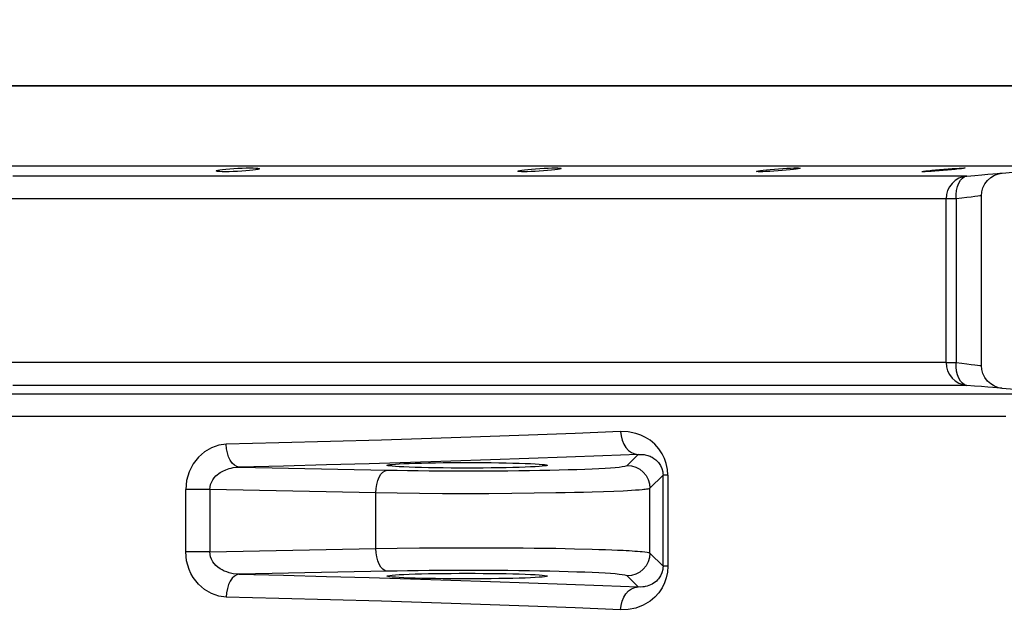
# Model space of a CAD drawing. Header units: millimetres. Extents: x 196 to 1773810, y -221320 to 153872.
# Tile 160 of 256: x 1164349 to 1164780, y -201878 to -201616. Entities that reach past the tile are written whole.
import ezdxf

# ---------------------------------------------------------------- set-up
doc = ezdxf.new("R2010")
doc.units = ezdxf.units.MM
doc.layers.get('Defpoints').update_dxf_attribs({"lineweight": 18})
doc.layers.add('00_Основной', color=163, linetype='Continuous', lineweight=40)
doc.layers.add('ТМ-размеры', color=25, linetype='Continuous', lineweight=20)
doc.styles.add('SFINKS', font='SFINKS.shx', dxfattribs={"width": 0.7, "oblique": 15})
doc.dimstyles.new('кира-50', dxfattribs={"dimtxt": 150, "dimasz": 40, "dimexe": 15, "dimexo": 0, "dimgap": 20, "dimtad": 1, "dimdec": 0, "dimrnd": 5, "dimdsep": 46, "dimtxsty": 'SFINKS', "dimblk1": 'OBLIQUE', "dimblk2": 'OBLIQUE', "dimsah": 1, "dimcen": 2.5, "dimclrd": 252, "dimclre": 252, "dimclrt": 252, "dimadec": 0, "dimazin": 0, "dimtfac": 1, "dimtdec": 0, "dimtofl": 0, "dimtmove": 0, "dimatfit": 3, "dimldrblk": 'OBLIQUE', "dimfxl": 15, "dimtfill": 1, "dimtolj": 1, "dimtzin": 0, "dimlwd": 20, "dimlwe": 20, "dimarcsym": 0})

# ---------------------------------------------------------------- blocks, each defined once
blk = doc.blocks.new('_Oblique')
at = {"color": 0, "linetype": 'ByBlock', "lineweight": -2}
blk.add_line((-0.5, -0.5), (0.5, 0.5), dxfattribs=at)
blk = doc.blocks.new('*D61')
at = {"layer": 'Defpoints', "color": 0, "linetype": 'ByBlock', "lineweight": 50, "transparency": 16777216}
for p in [(1163944.68, -194978.27), (1163944.68, -203390.23), (1165379.01, -203390.23)]:
    blk.add_point(p, dxfattribs=at)
at = {"layer": 'ТМ-размеры', "color": 252, "linetype": 'ByBlock', "lineweight": 20, "transparency": 16777216}
for p, q in [((1163944.68, -194978.27), (1165394.01, -194978.27)), ((1165379.01, -194978.27), (1165379.01, -203390.23)), ((1163944.68, -203390.23), (1165394.01, -203390.23))]:
    blk.add_line(p, q, dxfattribs=at)
at = {"layer": 'ТМ-размеры', "color": 252, "linetype": 'ByBlock', "lineweight": 20, "transparency": 16777216, "xscale": 40, "yscale": 40, "zscale": 40}
for p, rotation in [((1165379.01, -194978.27), 90), ((1165379.01, -203390.23), 270)]:
    blk.add_blockref('_Oblique', p, dxfattribs=dict(at, rotation=rotation))
at = {"layer": 'ТМ-размеры', "color": 252, "linetype": 'ByBlock', "transparency": 16777216, "insert": (1165284.01, -199184.25), "char_height": 150, "attachment_point": 5, "rotation": 90, "style": 'SFINKS', "bg_fill": 3, "box_fill_scale": 1.1, "bg_fill_color": 256, "bg_fill_true_color": 13158600, "bg_fill_transparency": 0}
blk.add_mtext('\\A1;8410', dxfattribs=at)

msp = doc.modelspace()

# ---------------------------------------------------------------- linework, layer by layer
at = {"layer": '00_Основной', "color": 252, "lineweight": 25, "ltscale": 10}
for p, q in [((1164778.8, -201683.14, 0.2), (1164814.67, -201680, 0.2)), ((1164805.54, -201779.7, 0.2), (1164778.8, -201777.36, 0.2)), ((1164614.64, -201811.1, 0.2), (1164619.46, -201806.28, 0.2)), ((1164444.96, -201811.82, 0.2), (1164509.68, -201813.14, 0.2)), ((1164630.36, -201815.36, 0.2), (1164624.63, -201821.09, 0.2)), ((1164630.36, -201855.14, 0.2), (1164630.36, -201815.36, 0.2)), ((1164632.44, -201815.36, 0.2), (1164632.44, -201855.14, 0.2)), ((1164421.57, -201848.84, 0.2), (1164421.57, -201821.66, 0.2)), ((1164504.68, -201823.12, 0.2), (1164432.05, -201821.66, 0.2)), ((1164432.05, -201821.66, 0.2), (1164432.05, -201848.84, 0.2)), ((1164504.68, -201847.38, 0.2), (1164504.68, -201823.12, 0.2)), ((1164624.63, -201849.42, 0.2), (1164624.63, -201821.09, 0.2)), ((1164432.05, -201848.84, 0.2), (1164504.68, -201847.38, 0.2)), ((1164624.63, -201849.42, 0.2), (1164630.36, -201855.14, 0.2)), ((1164509.68, -201857.37, 0.2), (1164444.96, -201858.67, 0.2)), ((1164619.46, -201864.23, 0.2), (1164614.64, -201859.4, 0.2))]:
    msp.add_line(p, q, dxfattribs=at)
at = {"layer": '00_Основной', "color": 252, "lineweight": 25, "ltscale": 10, "elevation": 0.2}
for points in [[(1164785.03, -201645), (1164778.85, -201645), (1164772.1, -201645), (1164764.78, -201645), (1164756.89, -201645), (1164748.45, -201645), (1164739.46, -201645), (1164729.92, -201645), (1164719.85, -201645), (1164709.25, -201645), (1164698.12, -201645), (1164686.48, -201645), (1164674.33, -201645), (1164661.67, -201645), (1164648.52, -201645), (1164634.9, -201645), (1164620.79, -201645), (1164606.23, -201645), (1164591.21, -201645), (1164575.75, -201645), (1164559.86, -201645), (1164543.54, -201645), (1164526.82, -201645), (1164509.69, -201645), (1164492.18, -201645), (1164474.3, -201645), (1164456.05, -201645), (1164437.44, -201645), (1164418.51, -201645), (1164399.24, -201645), (1164379.67, -201645), (1164359.8, -201645), (1164339.65, -201645)], [(1164339.65, -201645), (1164359.8, -201645), (1164379.67, -201645), (1164399.24, -201645), (1164418.51, -201645), (1164437.44, -201645), (1164456.05, -201645), (1164474.3, -201645), (1164492.18, -201645), (1164509.69, -201645), (1164526.82, -201645), (1164543.54, -201645), (1164559.86, -201645), (1164575.75, -201645), (1164591.21, -201645), (1164606.23, -201645), (1164620.79, -201645), (1164634.9, -201645), (1164648.52, -201645), (1164661.67, -201645), (1164674.33, -201645), (1164686.48, -201645), (1164698.12, -201645), (1164709.25, -201645), (1164719.85, -201645), (1164729.92, -201645), (1164739.46, -201645), (1164748.45, -201645), (1164756.89, -201645), (1164764.78, -201645), (1164772.1, -201645), (1164778.85, -201645), (1164785.03, -201645)], [(1164339.65, -201680), (1164359.8, -201680), (1164379.67, -201680), (1164399.24, -201680), (1164418.51, -201680), (1164437.44, -201680), (1164456.05, -201680), (1164474.3, -201680), (1164492.18, -201680), (1164509.69, -201680), (1164526.82, -201680), (1164543.54, -201680), (1164559.86, -201680), (1164575.75, -201680), (1164591.21, -201680), (1164606.23, -201680), (1164620.79, -201680), (1164634.9, -201680), (1164648.52, -201680), (1164661.67, -201680), (1164674.33, -201680), (1164686.48, -201680), (1164698.12, -201680), (1164709.25, -201680), (1164719.85, -201680), (1164729.92, -201680), (1164739.46, -201680), (1164748.45, -201680), (1164756.89, -201680), (1164764.78, -201680), (1164772.1, -201680), (1164778.85, -201680), (1164785.03, -201680)], [(1164743.58, -201682.54), (1164743.57, -201682.54), (1164743.78, -201682.46), (1164744.37, -201682.37), (1164745.26, -201682.25), (1164746.46, -201682.11), (1164747.9, -201681.96), (1164749.58, -201681.8), (1164751.37, -201681.63), (1164753.21, -201681.48), (1164755.04, -201681.33), (1164756.82, -201681.2), (1164758.46, -201681.1), (1164759.88, -201681.01), (1164761.04, -201680.96), (1164761.9, -201680.93), (1164762.42, -201680.93), (1164762.58, -201680.97), (1164762.36, -201681.03), (1164761.79, -201681.12), (1164760.88, -201681.25), (1164759.68, -201681.38), (1164759.68, -201681.38)], [(1164759.68, -201681.38), (1164758.23, -201681.54), (1164756.56, -201681.69), (1164754.77, -201681.86), (1164752.94, -201682.02), (1164751.1, -201682.17), (1164749.31, -201682.3), (1164747.68, -201682.41), (1164746.26, -201682.49), (1164745.11, -201682.55), (1164744.26, -201682.58), (1164743.72, -201682.58)], [(1164763.28, -201684.46), (1164762.28, -201684.46), (1164760.73, -201684.46), (1164758.66, -201684.46), (1164756.04, -201684.46), (1164752.9, -201684.46), (1164749.21, -201684.46), (1164745.02, -201684.46), (1164740.3, -201684.46), (1164735.05, -201684.46), (1164729.29, -201684.46), (1164723.01, -201684.46), (1164716.22, -201684.46), (1164708.93, -201684.46), (1164701.14, -201684.46), (1164692.85, -201684.46), (1164684.07, -201684.46), (1164674.81, -201684.46), (1164665.07, -201684.46), (1164654.85, -201684.46), (1164644.18, -201684.46), (1164633.05, -201684.46), (1164621.47, -201684.46), (1164609.43, -201684.46), (1164596.97, -201684.46), (1164584.08, -201684.46), (1164570.76, -201684.46), (1164557.05, -201684.46), (1164542.94, -201684.46), (1164528.42, -201684.46), (1164513.53, -201684.46), (1164498.26, -201684.46), (1164482.63, -201684.46), (1164466.65, -201684.46), (1164450.33, -201684.46), (1164433.67, -201684.46), (1164416.7, -201684.46), (1164399.41, -201684.46), (1164381.83, -201684.46), (1164363.97, -201684.46), (1164345.82, -201684.46)], [(1164763.28, -201684.46), (1164761.46, -201684.78), (1164759.74, -201685.44), (1164758.16, -201686.42), (1164756.79, -201687.66), (1164755.67, -201689.14), (1164754.84, -201690.79), (1164754.34, -201692.57), (1164754.17, -201694.42)], [(1164758.6, -201694.42), (1164758.58, -201692.53), (1164758.77, -201690.72), (1164759.16, -201689.03), (1164759.73, -201687.54), (1164760.45, -201686.3), (1164761.31, -201685.36), (1164762.27, -201684.72), (1164763.28, -201684.46)], [(1164763.28, -201684.46), (1164766.7, -201684.16), (1164769.77, -201683.9), (1164772.44, -201683.68), (1164774.7, -201683.48), (1164776.48, -201683.34), (1164777.76, -201683.23), (1164778.55, -201683.16), (1164778.8, -201683.14)], [(1164769.68, -201693.1), (1164769.83, -201691.37), (1164770.31, -201689.6), (1164771.14, -201687.9), (1164772.3, -201686.35), (1164773.74, -201685.05), (1164775.38, -201684.08), (1164777.1, -201683.44), (1164778.8, -201683.14)], [(1164754.17, -201694.42), (1164753.16, -201694.42), (1164751.64, -201694.42), (1164749.58, -201694.42), (1164747, -201694.42), (1164743.88, -201694.42), (1164740.25, -201694.42), (1164736.1, -201694.42), (1164731.42, -201694.42), (1164726.24, -201694.42), (1164720.54, -201694.42), (1164714.33, -201694.42), (1164707.63, -201694.42), (1164700.42, -201694.42), (1164692.7, -201694.42), (1164684.52, -201694.42), (1164675.84, -201694.42), (1164666.68, -201694.42), (1164657.04, -201694.42), (1164646.95, -201694.42), (1164636.38, -201694.42), (1164625.38, -201694.42), (1164613.92, -201694.42), (1164602.02, -201694.42), (1164589.7, -201694.42), (1164576.96, -201694.42), (1164563.79, -201694.42), (1164550.23, -201694.42), (1164536.26, -201694.42), (1164521.91, -201694.42), (1164507.2, -201694.42), (1164492.09, -201694.42), (1164476.63, -201694.42), (1164460.84, -201694.42), (1164444.7, -201694.42), (1164428.23, -201694.42), (1164411.44, -201694.42), (1164394.35, -201694.42), (1164376.96, -201694.42), (1164359.3, -201694.42), (1164341.36, -201694.42)], [(1164754.17, -201766.09), (1164754.17, -201725.96), (1164754.17, -201694.42)], [(1164758.6, -201694.42), (1164757.65, -201694.42), (1164756.8, -201694.42), (1164756.06, -201694.42), (1164755.42, -201694.42), (1164754.92, -201694.42), (1164754.53, -201694.42), (1164754.28, -201694.42), (1164754.17, -201694.42)], [(1164769.68, -201693.1), (1164769.49, -201693.12), (1164768.93, -201693.19), (1164768.01, -201693.3), (1164766.74, -201693.44), (1164765.13, -201693.64), (1164763.21, -201693.87), (1164761.02, -201694.12), (1164758.6, -201694.42)], [(1164758.6, -201694.42), (1164758.6, -201734.55), (1164758.6, -201766.09)], [(1164769.68, -201767.4), (1164769.68, -201730.24), (1164769.68, -201693.1)], [(1164754.17, -201766.09), (1164753.16, -201766.09), (1164751.64, -201766.09), (1164749.58, -201766.09), (1164747, -201766.09), (1164743.88, -201766.09), (1164740.25, -201766.09), (1164736.1, -201766.09), (1164731.42, -201766.09), (1164726.24, -201766.09), (1164720.54, -201766.09), (1164714.33, -201766.09), (1164707.63, -201766.09), (1164700.42, -201766.09), (1164692.7, -201766.09), (1164684.52, -201766.09), (1164675.84, -201766.09), (1164666.68, -201766.09), (1164657.04, -201766.09), (1164646.95, -201766.09), (1164636.38, -201766.09), (1164625.38, -201766.09), (1164613.92, -201766.09), (1164602.02, -201766.09), (1164589.7, -201766.09), (1164576.96, -201766.09), (1164563.79, -201766.09), (1164550.23, -201766.09), (1164536.26, -201766.09), (1164521.91, -201766.09), (1164507.18, -201766.09), (1164492.09, -201766.09), (1164476.63, -201766.09), (1164460.84, -201766.09), (1164444.7, -201766.09), (1164428.23, -201766.09), (1164411.44, -201766.09), (1164394.35, -201766.09), (1164376.96, -201766.09), (1164359.3, -201766.09), (1164341.36, -201766.09)], [(1164754.17, -201766.09), (1164754.34, -201767.94), (1164754.84, -201769.72), (1164755.67, -201771.36), (1164756.79, -201772.85), (1164758.16, -201774.09), (1164759.74, -201775.06), (1164761.46, -201775.71), (1164763.28, -201776.05)], [(1164754.17, -201766.09), (1164754.28, -201766.09), (1164754.53, -201766.09), (1164754.92, -201766.09), (1164755.42, -201766.09), (1164756.06, -201766.09), (1164756.8, -201766.09), (1164757.65, -201766.09), (1164758.6, -201766.09)], [(1164763.28, -201776.05), (1164762.27, -201775.77), (1164761.31, -201775.15), (1164760.45, -201774.2), (1164759.73, -201772.96), (1164759.16, -201771.46), (1164758.77, -201769.78), (1164758.58, -201767.96), (1164758.6, -201766.09)], [(1164758.6, -201766.09), (1164761.02, -201766.38), (1164763.21, -201766.64), (1164765.12, -201766.86), (1164766.72, -201767.05), (1164768, -201767.2), (1164768.93, -201767.32), (1164769.49, -201767.37), (1164769.68, -201767.4), (1164769.68, -201767.4)], [(1164778.8, -201777.36), (1164777.1, -201777.07), (1164775.38, -201776.43), (1164773.74, -201775.44), (1164772.3, -201774.16), (1164771.14, -201772.61), (1164770.31, -201770.9), (1164769.83, -201769.14), (1164769.68, -201767.4)], [(1164763.28, -201776.05), (1164762.28, -201776.05), (1164760.73, -201776.05), (1164758.66, -201776.05), (1164756.04, -201776.05), (1164752.9, -201776.05), (1164749.21, -201776.05), (1164745.02, -201776.05), (1164740.3, -201776.05), (1164735.05, -201776.05), (1164729.29, -201776.05), (1164723.01, -201776.05), (1164716.22, -201776.05), (1164708.93, -201776.05), (1164701.14, -201776.05), (1164692.85, -201776.05), (1164684.07, -201776.05), (1164674.81, -201776.05), (1164665.07, -201776.05), (1164654.85, -201776.05), (1164644.18, -201776.05), (1164633.05, -201776.05), (1164621.47, -201776.05), (1164609.43, -201776.05), (1164596.97, -201776.05), (1164584.08, -201776.05), (1164570.76, -201776.05), (1164557.05, -201776.05), (1164542.94, -201776.05), (1164528.42, -201776.05), (1164513.53, -201776.05), (1164498.26, -201776.05), (1164482.63, -201776.05), (1164466.65, -201776.05), (1164450.33, -201776.05), (1164433.67, -201776.05), (1164416.7, -201776.05), (1164399.41, -201776.05), (1164381.83, -201776.05), (1164363.97, -201776.05), (1164345.82, -201776.05)], [(1164778.8, -201777.36), (1164778.8, -201777.36), (1164778.53, -201777.34), (1164777.76, -201777.28), (1164776.46, -201777.16), (1164774.67, -201777.01), (1164772.43, -201776.83), (1164769.74, -201776.6), (1164766.68, -201776.33), (1164763.28, -201776.05)], [(1164337.15, -201779.7), (1164357.16, -201779.7), (1164376.89, -201779.7), (1164396.32, -201779.7), (1164415.44, -201779.7), (1164434.22, -201779.7), (1164452.68, -201779.7), (1164470.79, -201779.7), (1164488.51, -201779.7), (1164505.88, -201779.7), (1164522.84, -201779.7), (1164539.42, -201779.7), (1164555.58, -201779.7), (1164571.33, -201779.7), (1164586.62, -201779.7), (1164601.48, -201779.7), (1164615.89, -201779.7), (1164629.83, -201779.7), (1164643.31, -201779.7), (1164656.29, -201779.7), (1164668.78, -201779.7), (1164680.78, -201779.7), (1164692.26, -201779.7), (1164703.22, -201779.7), (1164713.67, -201779.7), (1164723.59, -201779.7), (1164732.96, -201779.7), (1164741.78, -201779.7), (1164750.06, -201779.7), (1164757.76, -201779.7), (1164764.93, -201779.7), (1164771.51, -201779.7), (1164777.54, -201779.7), (1164782.97, -201779.7)], [(1164780.27, -201789.67), (1164773.63, -201789.67), (1164766.39, -201789.67), (1164758.58, -201789.67), (1164750.23, -201789.67), (1164741.31, -201789.67), (1164731.83, -201789.67), (1164721.82, -201789.67), (1164711.27, -201789.67), (1164700.18, -201789.67), (1164688.58, -201789.67), (1164676.46, -201789.67), (1164663.83, -201789.67), (1164650.7, -201789.67), (1164637.1, -201789.67), (1164623, -201789.67), (1164608.44, -201789.67), (1164593.43, -201789.67), (1164577.96, -201789.67), (1164562.06, -201789.67), (1164545.72, -201789.67), (1164528.98, -201789.67), (1164511.82, -201789.67), (1164494.28, -201789.67), (1164476.35, -201789.67), (1164458.06, -201789.67), (1164439.42, -201789.67), (1164420.42, -201789.67), (1164401.11, -201789.67), (1164381.48, -201789.67), (1164361.54, -201789.67), (1164341.32, -201789.67)], [(1164611.8, -201796.27), (1164591.93, -201797.09), (1164571.48, -201797.87), (1164550.51, -201798.6), (1164529.07, -201799.32), (1164507.17, -201800), (1164484.87, -201800.65), (1164462.24, -201801.25), (1164439.28, -201801.83)], [(1164632.44, -201815.36), (1164632.28, -201812.81), (1164631.75, -201810.28), (1164630.97, -201808.04), (1164629.96, -201805.95), (1164628.48, -201803.75), (1164626.71, -201801.79), (1164624.66, -201800.07), (1164622.71, -201798.82), (1164620.62, -201797.81), (1164618.4, -201797.05), (1164615.14, -201796.4), (1164611.8, -201796.27)], [(1164611.8, -201796.27), (1164611.97, -201798.2), (1164612.42, -201800.05), (1164613.14, -201801.76), (1164614.1, -201803.27), (1164615.26, -201804.51), (1164616.57, -201805.44), (1164617.98, -201806.04), (1164619.46, -201806.28)], [(1164439.28, -201801.83), (1164435.96, -201802.26), (1164432.77, -201803.34), (1164429.74, -201805.1), (1164427.06, -201807.48), (1164424.76, -201810.45), (1164423.03, -201813.86), (1164421.94, -201817.68), (1164421.57, -201821.66)], [(1164444.96, -201811.82), (1164443.88, -201811.58), (1164442.82, -201810.99), (1164441.86, -201810.04), (1164441, -201808.8), (1164440.29, -201807.29), (1164439.76, -201805.58), (1164439.42, -201803.75), (1164439.28, -201801.83)], [(1164619.46, -201806.28), (1164604.01, -201806.9), (1164588.09, -201807.5), (1164571.71, -201808.11), (1164554.86, -201808.69), (1164537.57, -201809.25), (1164519.85, -201809.8), (1164501.72, -201810.34), (1164483.19, -201810.85), (1164464.27, -201811.34), (1164444.96, -201811.82)], [(1164619.46, -201806.28), (1164620.57, -201806.24), (1164621.47, -201806.28), (1164622.12, -201806.36), (1164622.54, -201806.43), (1164623.11, -201806.54), (1164623.65, -201806.7), (1164624.17, -201806.87), (1164624.66, -201807.05), (1164625.12, -201807.25), (1164625.56, -201807.48), (1164626.4, -201807.98), (1164627.17, -201808.56), (1164627.84, -201809.17), (1164628.42, -201809.82), (1164628.73, -201810.23), (1164629.01, -201810.65), (1164629.27, -201811.09), (1164629.89, -201812.47), (1164630.24, -201813.9), (1164630.33, -201814.63), (1164630.36, -201815.36)], [(1164432.05, -201821.66), (1164432.36, -201819.46), (1164433.35, -201817.34), (1164433.96, -201816.51), (1164434.69, -201815.7), (1164436.54, -201814.22), (1164437.71, -201813.54), (1164439.06, -201812.94), (1164440.59, -201812.44), (1164441.37, -201812.24), (1164442.35, -201812.05), (1164443.55, -201811.89), (1164444.96, -201811.82)], [(1164509.68, -201813.14), (1164514.07, -201813.2), (1164518.61, -201813.28), (1164523.28, -201813.35), (1164528.06, -201813.39), (1164532.93, -201813.43), (1164537.86, -201813.44), (1164542.82, -201813.46), (1164547.79, -201813.46), (1164552.74, -201813.44), (1164557.65, -201813.42), (1164562.51, -201813.38), (1164567.26, -201813.33), (1164571.91, -201813.26), (1164576.42, -201813.19), (1164580.77, -201813.11), (1164584.93, -201813.01), (1164588.9, -201812.91), (1164592.64, -201812.8), (1164596.12, -201812.67), (1164599.37, -201812.54), (1164602.33, -201812.4), (1164605, -201812.26), (1164607.37, -201812.1), (1164609.42, -201811.95), (1164611.15, -201811.78), (1164612.53, -201811.61), (1164613.58, -201811.44), (1164614.28, -201811.27), (1164614.64, -201811.1)], [(1164614.64, -201811.1), (1164616.58, -201811.3), (1164618.46, -201811.86), (1164620.18, -201812.78), (1164621.69, -201814.02), (1164622.93, -201815.55), (1164623.86, -201817.27), (1164624.43, -201819.14), (1164624.63, -201821.09)], [(1164504.68, -201823.12), (1164504.79, -201821.21), (1164505.1, -201819.37), (1164505.57, -201817.66), (1164506.19, -201816.17), (1164506.94, -201814.91), (1164507.8, -201813.98), (1164508.72, -201813.38), (1164509.68, -201813.14)], [(1164632.44, -201815.36), (1164631.99, -201815.36), (1164631.6, -201815.36), (1164631.24, -201815.36), (1164630.95, -201815.36), (1164630.72, -201815.36), (1164630.54, -201815.36), (1164630.43, -201815.36), (1164630.36, -201815.36)], [(1164432.05, -201821.66), (1164430.81, -201821.66), (1164429.5, -201821.66), (1164428.14, -201821.66), (1164426.78, -201821.66), (1164425.39, -201821.66), (1164424.05, -201821.66), (1164422.77, -201821.66), (1164421.57, -201821.66)], [(1164624.63, -201821.09), (1164624.42, -201821.21), (1164624.08, -201821.3), (1164623.64, -201821.4), (1164623.1, -201821.49), (1164622.52, -201821.57), (1164621.9, -201821.64), (1164621.28, -201821.72), (1164619.88, -201821.84), (1164618.32, -201821.97), (1164616.61, -201822.08), (1164614.79, -201822.18), (1164612.89, -201822.28), (1164608.77, -201822.48), (1164604.25, -201822.64), (1164599.38, -201822.79), (1164595.56, -201822.9), (1164591.61, -201822.98), (1164587.57, -201823.07), (1164583.46, -201823.14), (1164574, -201823.28), (1164564.15, -201823.38), (1164554.08, -201823.44), (1164543.98, -201823.45), (1164533.89, -201823.44), (1164523.87, -201823.36), (1164514.07, -201823.27), (1164504.68, -201823.12)], [(1164439.28, -201868.68), (1164435.96, -201868.25), (1164432.77, -201867.16), (1164429.75, -201865.42), (1164427.07, -201863.04), (1164424.77, -201860.07), (1164423.84, -201858.42), (1164423.05, -201856.67), (1164421.94, -201852.83), (1164421.57, -201848.84)], [(1164432.05, -201848.84), (1164430.81, -201848.84), (1164429.5, -201848.84), (1164428.14, -201848.84), (1164426.78, -201848.84), (1164425.39, -201848.84), (1164424.05, -201848.84), (1164422.77, -201848.84), (1164421.57, -201848.84)], [(1164444.96, -201858.67), (1164442.35, -201858.44), (1164440.6, -201858.06), (1164439.45, -201857.7), (1164438.39, -201857.27), (1164437.43, -201856.81), (1164436.57, -201856.29), (1164435.58, -201855.58), (1164434.7, -201854.82), (1164433.36, -201853.2), (1164432.77, -201852.15), (1164432.36, -201851.06), (1164432.05, -201848.84)], [(1164504.68, -201847.38), (1164514.07, -201847.24), (1164523.87, -201847.13), (1164533.89, -201847.07), (1164543.98, -201847.06), (1164554.08, -201847.07), (1164564.15, -201847.13), (1164569.11, -201847.17), (1164574, -201847.23), (1164578.79, -201847.28), (1164583.46, -201847.35), (1164591.61, -201847.51), (1164599.38, -201847.71), (1164602.33, -201847.8), (1164605.18, -201847.89), (1164607.89, -201848), (1164610.47, -201848.1), (1164612.89, -201848.22), (1164614.26, -201848.28), (1164615.6, -201848.37), (1164616.86, -201848.44), (1164618.09, -201848.52), (1164619.24, -201848.61), (1164620.31, -201848.7), (1164621.28, -201848.79), (1164622.37, -201848.91), (1164623.38, -201849.06), (1164624.17, -201849.22), (1164624.63, -201849.42)], [(1164509.68, -201857.37), (1164508.72, -201857.13), (1164507.8, -201856.53), (1164506.94, -201855.58), (1164506.19, -201854.34), (1164505.57, -201852.84), (1164505.1, -201851.14), (1164504.79, -201849.29), (1164504.68, -201847.38)], [(1164624.63, -201849.42), (1164624.43, -201851.36), (1164623.86, -201853.22), (1164622.93, -201854.96), (1164621.69, -201856.47), (1164620.18, -201857.71), (1164618.46, -201858.64), (1164616.58, -201859.21), (1164614.64, -201859.4)], [(1164632.44, -201855.14), (1164632.26, -201857.75), (1164631.75, -201860.21), (1164630.96, -201862.5), (1164629.96, -201864.56), (1164628.48, -201866.75), (1164626.71, -201868.7), (1164624.66, -201870.42), (1164621.61, -201872.24), (1164618.4, -201873.46), (1164615.14, -201874.11), (1164611.8, -201874.22)], [(1164630.36, -201855.14), (1164630.33, -201855.88), (1164630.24, -201856.61), (1164629.89, -201858.04), (1164629.27, -201859.4), (1164628.42, -201860.68), (1164627.96, -201861.2), (1164627.45, -201861.7), (1164626.87, -201862.17), (1164626.25, -201862.62), (1164625.56, -201863.03), (1164624.9, -201863.34), (1164624.17, -201863.64), (1164623.4, -201863.88), (1164622.54, -201864.08), (1164622.12, -201864.15), (1164621.47, -201864.23), (1164620.57, -201864.27), (1164619.46, -201864.23)], [(1164632.44, -201855.14), (1164631.99, -201855.14), (1164631.6, -201855.14), (1164631.24, -201855.14), (1164630.95, -201855.14), (1164630.72, -201855.14), (1164630.54, -201855.14), (1164630.43, -201855.14), (1164630.36, -201855.14)], [(1164444.96, -201858.67), (1164443.88, -201858.91), (1164442.82, -201859.52), (1164441.86, -201860.46), (1164441, -201861.7), (1164440.29, -201863.2), (1164439.76, -201864.91), (1164439.42, -201866.75), (1164439.28, -201868.68)], [(1164444.96, -201858.67), (1164464.27, -201859.15), (1164483.19, -201859.66), (1164501.72, -201860.17), (1164519.85, -201860.7), (1164537.57, -201861.25), (1164554.86, -201861.82), (1164571.71, -201862.4), (1164588.09, -201862.99), (1164604.01, -201863.61), (1164619.46, -201864.23)], [(1164614.64, -201859.4), (1164614.28, -201859.24), (1164613.58, -201859.05), (1164612.53, -201858.88), (1164611.15, -201858.73), (1164609.42, -201858.56), (1164607.37, -201858.4), (1164605, -201858.25), (1164602.33, -201858.11), (1164599.37, -201857.96), (1164596.12, -201857.82), (1164592.64, -201857.71), (1164588.9, -201857.6), (1164584.93, -201857.48), (1164580.77, -201857.39), (1164576.42, -201857.32), (1164571.91, -201857.23), (1164567.26, -201857.17), (1164562.51, -201857.12), (1164557.65, -201857.09), (1164552.74, -201857.06), (1164547.79, -201857.05), (1164542.82, -201857.05), (1164537.86, -201857.06), (1164532.93, -201857.08), (1164528.06, -201857.12), (1164523.28, -201857.16), (1164518.61, -201857.22), (1164514.07, -201857.29), (1164509.68, -201857.37)], [(1164611.8, -201874.22), (1164611.97, -201872.3), (1164612.42, -201870.45), (1164613.14, -201868.75), (1164614.1, -201867.24), (1164615.26, -201866), (1164616.57, -201865.06), (1164617.98, -201864.46), (1164619.46, -201864.23)], [(1164611.8, -201874.22), (1164591.93, -201873.42), (1164571.48, -201872.64), (1164550.51, -201871.89), (1164529.07, -201871.19), (1164507.17, -201870.51), (1164484.87, -201869.86), (1164462.24, -201869.26), (1164439.28, -201868.68)]]:
    msp.add_lwpolyline(points, dxfattribs=at)
for points in [[(1164450.92, -201681.89), (1164449.46, -201682.04), (1164447.8, -201682.2), (1164446.01, -201682.32), (1164444.17, -201682.42), (1164442.34, -201682.51), (1164440.55, -201682.56), (1164438.9, -201682.58), (1164437.48, -201682.56), (1164436.33, -201682.52), (1164435.48, -201682.45), (1164434.96, -201682.35), (1164434.79, -201682.22), (1164435, -201682.08), (1164435.58, -201681.93), (1164436.47, -201681.78), (1164437.67, -201681.6), (1164439.11, -201681.45), (1164440.77, -201681.31), (1164442.56, -201681.18), (1164444.4, -201681.07), (1164446.25, -201681), (1164448.03, -201680.94), (1164449.68, -201680.93), (1164451.1, -201680.93), (1164452.26, -201680.97), (1164453.12, -201681.06), (1164453.64, -201681.15), (1164453.8, -201681.27), (1164453.59, -201681.41), (1164453.02, -201681.56), (1164452.12, -201681.73)], [(1164582.97, -201681.72), (1164581.52, -201681.87), (1164579.85, -201682.04), (1164578.06, -201682.18), (1164576.21, -201682.31), (1164574.38, -201682.42), (1164572.6, -201682.51), (1164570.95, -201682.56), (1164569.53, -201682.58), (1164568.38, -201682.58), (1164567.53, -201682.54), (1164567.01, -201682.45), (1164566.86, -201682.35), (1164567.07, -201682.24), (1164567.65, -201682.1), (1164568.54, -201681.94), (1164569.74, -201681.78), (1164571.17, -201681.62), (1164572.84, -201681.46), (1164574.63, -201681.31), (1164576.48, -201681.18), (1164578.32, -201681.08), (1164580.09, -201681), (1164581.74, -201680.94), (1164583.16, -201680.93), (1164584.31, -201680.93), (1164585.17, -201680.97), (1164585.7, -201681.04), (1164585.85, -201681.14), (1164585.64, -201681.27), (1164585.07, -201681.41), (1164584.16, -201681.56)], [(1164687.41, -201681.55), (1164685.95, -201681.7), (1164684.29, -201681.87), (1164682.5, -201682.03), (1164680.66, -201682.17), (1164678.83, -201682.31), (1164677.03, -201682.42), (1164675.4, -201682.51), (1164673.99, -201682.56), (1164672.83, -201682.58), (1164671.98, -201682.58), (1164671.45, -201682.54), (1164671.29, -201682.46), (1164671.52, -201682.37), (1164672.1, -201682.24), (1164672.98, -201682.1), (1164674.18, -201681.94), (1164675.62, -201681.79), (1164677.3, -201681.63), (1164679.1, -201681.46), (1164680.93, -201681.32), (1164682.76, -201681.2), (1164684.54, -201681.08), (1164686.19, -201681), (1164687.6, -201680.94), (1164688.76, -201680.93), (1164689.62, -201680.93), (1164690.14, -201680.97), (1164690.3, -201681.04), (1164690.09, -201681.14), (1164689.51, -201681.25), (1164688.61, -201681.39)], [(1164544.67, -201809.79), (1164548.22, -201809.8), (1164551.73, -201809.82), (1164555.16, -201809.85), (1164558.47, -201809.89), (1164561.66, -201809.94), (1164564.67, -201810.02), (1164567.47, -201810.09), (1164570.04, -201810.17), (1164572.36, -201810.27), (1164574.38, -201810.37), (1164576.1, -201810.48), (1164577.5, -201810.6), (1164578.56, -201810.71), (1164579.27, -201810.84), (1164579.63, -201810.95), (1164579.63, -201811.08), (1164579.27, -201811.2), (1164578.56, -201811.32), (1164577.5, -201811.44), (1164576.1, -201811.55), (1164574.38, -201811.67), (1164572.36, -201811.76), (1164570.04, -201811.85), (1164567.47, -201811.94), (1164564.67, -201812.02), (1164561.66, -201812.08), (1164558.47, -201812.13), (1164555.16, -201812.18), (1164551.73, -201812.22), (1164548.22, -201812.23), (1164544.67, -201812.23), (1164541.13, -201812.23), (1164537.63, -201812.22), (1164534.2, -201812.18), (1164530.87, -201812.13), (1164527.7, -201812.08), (1164524.68, -201812.02), (1164521.88, -201811.94), (1164519.31, -201811.85), (1164517, -201811.76), (1164514.97, -201811.67), (1164513.25, -201811.55), (1164511.85, -201811.44), (1164510.79, -201811.32), (1164510.07, -201811.2), (1164509.72, -201811.08), (1164509.72, -201810.95), (1164510.07, -201810.84), (1164510.79, -201810.71), (1164511.85, -201810.6), (1164513.25, -201810.48), (1164514.97, -201810.37), (1164517, -201810.27), (1164519.31, -201810.17), (1164521.88, -201810.09), (1164524.68, -201810.02), (1164527.7, -201809.94), (1164530.87, -201809.89), (1164534.2, -201809.85), (1164537.63, -201809.82), (1164541.13, -201809.8)], [(1164544.67, -201858.26), (1164548.22, -201858.28), (1164551.73, -201858.29), (1164555.16, -201858.32), (1164558.47, -201858.36), (1164561.66, -201858.42), (1164564.67, -201858.49), (1164567.47, -201858.56), (1164570.04, -201858.64), (1164572.36, -201858.74), (1164574.38, -201858.84), (1164576.1, -201858.95), (1164577.5, -201859.07), (1164578.56, -201859.18), (1164579.27, -201859.31), (1164579.63, -201859.43), (1164579.63, -201859.54), (1164579.27, -201859.67), (1164578.56, -201859.8), (1164577.5, -201859.91), (1164576.1, -201860.02), (1164574.38, -201860.14), (1164572.36, -201860.24), (1164570.04, -201860.34), (1164567.47, -201860.42), (1164564.67, -201860.49), (1164561.66, -201860.56), (1164558.47, -201860.62), (1164555.16, -201860.66), (1164551.73, -201860.69), (1164548.22, -201860.7), (1164544.67, -201860.72), (1164541.13, -201860.7), (1164537.63, -201860.69), (1164534.2, -201860.66), (1164530.87, -201860.62), (1164527.7, -201860.56), (1164524.68, -201860.49), (1164521.88, -201860.42), (1164519.31, -201860.34), (1164517, -201860.24), (1164514.97, -201860.14), (1164513.25, -201860.02), (1164511.85, -201859.91), (1164510.79, -201859.8), (1164510.07, -201859.67), (1164509.72, -201859.54), (1164509.72, -201859.43), (1164510.07, -201859.31), (1164510.79, -201859.18), (1164511.85, -201859.07), (1164513.25, -201858.95), (1164514.97, -201858.84), (1164517, -201858.74), (1164519.31, -201858.64), (1164521.88, -201858.56), (1164524.68, -201858.49), (1164527.7, -201858.42), (1164530.87, -201858.36), (1164534.2, -201858.32), (1164537.63, -201858.29), (1164541.13, -201858.28)]]:
    msp.add_lwpolyline(points, close=True, dxfattribs=at)

# ---------------------------------------------------------------- next in the draw order: dimensions: what is measured, and where the dimension line sits
at = {"layer": 'ТМ-размеры', "color": 3, "linetype": 'ByBlock'}
dim = msp.add_linear_dim(base=(1165379.01, -203390.23, 0.2), p1=(1163944.68, -194978.27, 0.2), p2=(1163944.68, -203390.23, 0.2), angle=90, dimstyle='кира-50', dxfattribs=at)
dim.commit()
dim.dimension.update_dxf_attribs({"geometry": '*D61', "text_midpoint": (1165284.01, -199184.25, 0.2)})

doc.saveas('drawing.dxf')
